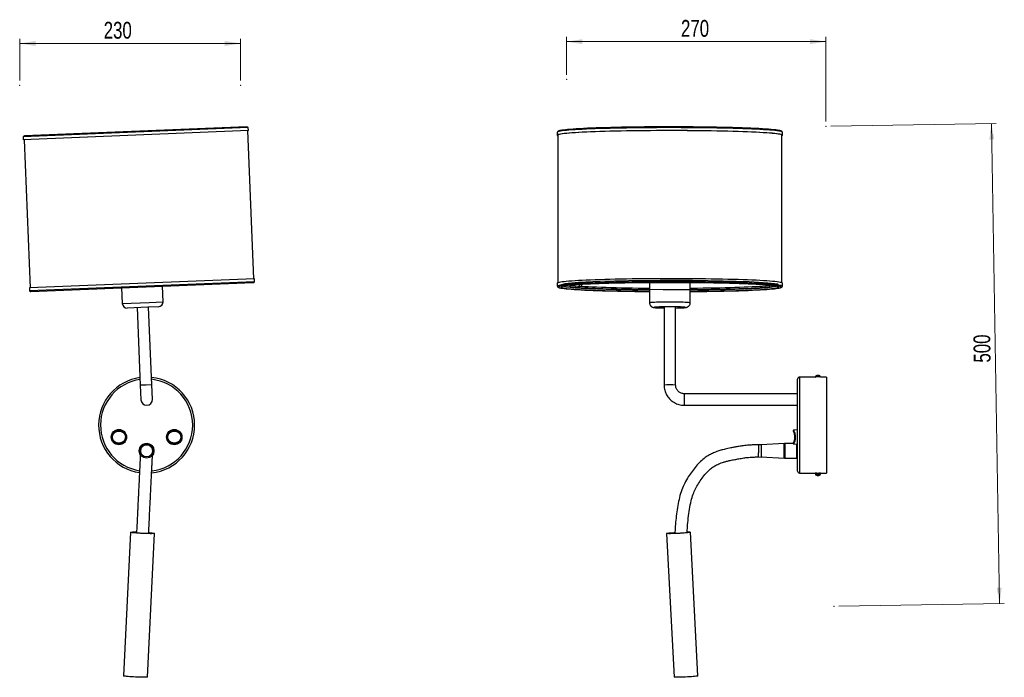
# Model space of a CAD drawing. Header units: millimetres. Extents: x 596 to 801, y 299 to 505.
# Tile 1 of 2: x 596 to 801, y 299 to 436. Entities that reach past the tile are written whole.
import ezdxf

# ---------------------------------------------------------------- set-up
doc = ezdxf.new("R2010")
doc.units = ezdxf.units.MM
doc.header["$PDSIZE"] = -1
doc.styles.add('SLDTEXTSTYLE0', font='TXT', dxfattribs={"width": 0.75})
doc.dimstyles.new('SLDDIMSTYLE0', dxfattribs={"dimtxt": 3.5, "dimasz": 3.302, "dimexe": 0, "dimexo": 0.0625, "dimgap": 0.875, "dimtad": 1, "dimdec": 0, "dimlfac": 5, "dimrnd": 1e-09, "dimzin": 12, "dimdsep": 46, "dimtxsty": 'SLDTEXTSTYLE0', "dimsah": 1, "dimcen": 0.09, "dimadec": 0, "dimazin": 3, "dimtfac": 1, "dimtdec": 0, "dimtofl": 0, "dimtmove": 0, "dimatfit": 3, "dimfxl": 0, "dimfrac": 2, "dimtolj": 1, "dimtzin": 12, "dimarcsym": 0})
doc.dimstyles.new('SLDDIMSTYLE1', dxfattribs={"dimtxt": 3.5, "dimasz": 3.302, "dimexe": 0, "dimexo": 0.0625, "dimgap": 0.875, "dimtad": 1, "dimdec": 0, "dimlfac": 5, "dimrnd": 1e-09, "dimzin": 12, "dimdsep": 46, "dimtxsty": 'SLDTEXTSTYLE0', "dimsah": 1, "dimcen": 0.09, "dimadec": 0, "dimazin": 3, "dimtfac": 1, "dimtofl": 0, "dimtmove": 0, "dimatfit": 3, "dimfxl": 0, "dimfrac": 2, "dimtolj": 1, "dimtzin": 12, "dimarcsym": 0})

# ---------------------------------------------------------------- blocks, each defined once
blk = doc.blocks.new('_D')
at = {"color": 7, "linetype": 'Continuous', "lineweight": 0}
for p, q in [((764.58, 413.56), (799.06, 414.14)), ((798.06, 414.12), (799.73, 314.13)), ((766.25, 313.58), (800.73, 314.15))]:
    blk.add_line(p, q, dxfattribs=at)
at = {"color": 7, "linetype": 'Continuous', "lineweight": 18}
for points in [[(798.06, 414.12), (797.61, 410.81), (798.62, 410.83)], [(799.73, 314.13), (800.18, 317.44), (799.16, 317.43)]]:
    blk.add_solid(points, dxfattribs=at)
at = {"color": 7, "linetype": 'Continuous', "lineweight": 18, "insert": (794.38, 364.31), "char_height": 3.5, "attachment_point": 1, "rotation": 90.954, "style": 'SLDTEXTSTYLE0'}
blk.add_mtext('500', dxfattribs=at)
blk = doc.blocks.new('_D_1')
at = {"color": 7, "linetype": 'Continuous', "lineweight": 0}
for p, q in [((709.58, 424.32), (709.58, 432.2)), ((763.58, 431.2), (709.58, 431.2)), ((763.58, 414.55), (763.58, 432.2))]:
    blk.add_line(p, q, dxfattribs=at)
at = {"color": 7, "linetype": 'Continuous', "lineweight": 18}
for points in [[(709.58, 431.2), (712.88, 430.7), (712.88, 431.71)], [(763.58, 431.2), (760.28, 431.71), (760.28, 430.7)]]:
    blk.add_solid(points, dxfattribs=at)
at = {"color": 7, "linetype": 'Continuous', "lineweight": 18, "insert": (733.4, 435.72), "char_height": 3.5, "attachment_point": 1, "style": 'SLDTEXTSTYLE0'}
blk.add_mtext('270', dxfattribs=at)
blk = doc.blocks.new('_D_2')
at = {"color": 7, "linetype": 'Continuous', "lineweight": 0}
for p, q in [((595.71, 423.11), (595.71, 431.82)), ((641.71, 430.82), (595.71, 430.82)), ((641.71, 423.11), (641.71, 431.82))]:
    blk.add_line(p, q, dxfattribs=at)
at = {"color": 7, "linetype": 'Continuous', "lineweight": 18}
for points in [[(595.71, 430.82), (599.01, 430.31), (599.01, 431.33)], [(641.71, 430.82), (638.41, 431.33), (638.41, 430.31)]]:
    blk.add_solid(points, dxfattribs=at)
at = {"color": 7, "linetype": 'Continuous', "lineweight": 18, "insert": (613.2, 435.33), "char_height": 3.5, "attachment_point": 1, "style": 'SLDTEXTSTYLE0'}
blk.add_mtext('230', dxfattribs=at)

msp = doc.modelspace()

# ---------------------------------------------------------------- linework, layer by layer
at = {"color": 7, "linetype": 'Continuous', "lineweight": 25}
for p, q in [((643.29, 413.29), (596.46, 411.38)), ((643.33, 412.67), (596.46, 410.76)), ((643.01, 413.46), (596.72, 411.57)), ((644.44, 381.81), (643.19, 412.66)), ((643.33, 412.67), (643.29, 413.29)), ((707.65, 412.34), (707.64, 411.72)), ((754.54, 411.72), (754.52, 412.34)), ((596.46, 411.38), (596.46, 410.76)), ((596.61, 410.77), (597.86, 379.92)), ((707.78, 411.76), (707.78, 380.97)), ((754.4, 380.97), (754.4, 411.76)), ((644.59, 381.82), (597.72, 379.91)), ((644.59, 381.19), (644.59, 381.82)), ((597.72, 379.91), (597.76, 379.29)), ((644.59, 381.19), (597.76, 379.29)), ((598.04, 379.12), (644.32, 381)), ((616.94, 379.89), (617.07, 376.66)), ((625.56, 377.01), (625.43, 380.23)), ((707.64, 380.86), (707.65, 380.24)), ((712.19, 380.58), (712.19, 380.28)), ((712.79, 380.23), (712.79, 380.61)), ((726.84, 380.98), (726.84, 376.84)), ((735.34, 376.84), (735.34, 380.98)), ((751.49, 380.47), (751.49, 380.38)), ((753.44, 380.2), (753.49, 380.19)), ((753.49, 380.19), (753.49, 380.18)), ((754.52, 380.24), (754.54, 380.86)), ((622.4, 375.88), (618.11, 375.71)), ((620.16, 375.79), (620.82, 359.61)), ((624.6, 375.97), (622.4, 375.88)), ((623.21, 359.7), (622.56, 375.89)), ((729.89, 375.84), (729.89, 359.66)), ((732.29, 359.66), (732.29, 375.84)), ((757.69, 341.71), (757.69, 360.91)), ((761.32, 361.31), (758.09, 361.31)), ((761.42, 361.47), (761.42, 361.31)), ((761.82, 361.62), (761.82, 361.65)), ((761.83, 361.62), (761.83, 361.66)), ((761.89, 361.63), (761.89, 361.62)), ((762.01, 361.65), (762.01, 361.66)), ((762.42, 361.31), (762.42, 361.47)), ((763.69, 361.31), (762.46, 361.31)), ((763.69, 361.31), (763.69, 341.31)), ((620.82, 359.61), (620.94, 356.61)), ((623.34, 356.71), (623.21, 359.7)), ((757.69, 357.86), (734.09, 357.86)), ((734.09, 355.46), (757.69, 355.46)), ((757.69, 350.32), (756.86, 350.23)), ((757.11, 348.96), (757.11, 348.71)), ((754.87, 347.49), (750.1, 347.24)), ((754.87, 347.49), (754.87, 345.88)), ((755.03, 347.49), (754.89, 347.35)), ((754.89, 344.57), (754.89, 347.35)), ((756.77, 347.49), (755.03, 347.49)), ((755.03, 347.49), (755.03, 344.43)), ((756.86, 347.41), (757.69, 347.32)), ((757.55, 344.43), (757.55, 347.34)), ((749.52, 344.69), (750.13, 344.67)), ((750.13, 344.68), (754.87, 344.43)), ((754.87, 345.88), (754.87, 344.43)), ((754.89, 344.57), (755.03, 344.43)), ((755.03, 344.43), (757.55, 344.43)), ((757.55, 344.43), (757.69, 344.57)), ((758.09, 341.31), (761.32, 341.31)), ((761.42, 341.24), (761.42, 341.02)), ((761.67, 341.31), (761.67, 341.26)), ((761.69, 341.31), (762.09, 341.31)), ((761.78, 340.83), (761.79, 340.85)), ((762.04, 340.86), (762.04, 340.83)), ((762.17, 341.26), (762.17, 341.31)), ((762.42, 341.02), (762.42, 341.24)), ((762.46, 341.31), (763.69, 341.31)), ((618.81, 329), (617.35, 299.07)), ((619.72, 329.04), (620.03, 329.04)), ((622.35, 298.83), (623.8, 328.76)), ((730.4, 328.75), (731.95, 298.82)), ((736.94, 299.08), (735.39, 329.01))]:
    msp.add_line(p, q, dxfattribs=at)
at = {"color": 8, "linetype": 'Continuous', "lineweight": 25}
for p, q in [((753.6, 380.16), (753.53, 380.19)), ((754.14, 380.15), (754.07, 380.17)), ((617.07, 376.66), (622.67, 376.89)), ((622.67, 376.89), (625.56, 377.01)), ((758.09, 361.31), (758.09, 341.31)), ((622.01, 359.66), (620.82, 359.61)), ((623.21, 359.7), (622.01, 359.66)), ((734.09, 357.86), (734.09, 355.46))]:
    msp.add_line(p, q, dxfattribs=at)
at = {"color": 7, "linetype": 'Continuous', "lineweight": 25, "flags": 128}
for points in [[(754.44, 411.8), (754.29, 411.85), (754.06, 411.91), (753.77, 411.96), (753.41, 412.01), (752.97, 412.06), (752.48, 412.11), (751.91, 412.15), (751.29, 412.2), (750.6, 412.24), (749.85, 412.29), (749.05, 412.33), (748.19, 412.37), (747.28, 412.4), (746.32, 412.44), (745.32, 412.47), (744.27, 412.5), (743.18, 412.53), (742.06, 412.56), (740.9, 412.58), (739.71, 412.6), (738.49, 412.62), (737.26, 412.63), (736, 412.65), (734.73, 412.66), (733.45, 412.66), (732.16, 412.67), (730.87, 412.67), (729.58, 412.67), (728.29, 412.66), (727.01, 412.65), (725.74, 412.64), (724.49, 412.63), (723.27, 412.61), (722.06, 412.59), (720.88, 412.57), (719.73, 412.55), (718.62, 412.52), (717.54, 412.49), (716.51, 412.46), (715.52, 412.43), (714.58, 412.39), (713.69, 412.35), (712.85, 412.31), (712.06, 412.27), (711.34, 412.23), (710.67, 412.18), (710.06, 412.14), (709.52, 412.09), (709.05, 412.04), (708.64, 411.99), (708.3, 411.94), (708.03, 411.89), (707.83, 411.84), (707.7, 411.78), (707.64, 411.73), (707.65, 411.68), (707.74, 411.63), (707.78, 411.61)], [(754.42, 412.42), (754.27, 412.48), (754.05, 412.53), (753.75, 412.58), (753.39, 412.63), (752.96, 412.68), (752.46, 412.73), (751.9, 412.77), (751.27, 412.82), (750.59, 412.86), (749.84, 412.91), (749.04, 412.95), (748.18, 412.99), (747.27, 413.02), (746.31, 413.06), (745.31, 413.09), (744.26, 413.12), (743.17, 413.15), (742.05, 413.18), (740.89, 413.2), (739.7, 413.22), (738.49, 413.24), (737.25, 413.25), (736, 413.27), (734.73, 413.28), (733.45, 413.28), (732.16, 413.29), (730.87, 413.29), (729.58, 413.29), (728.29, 413.28), (727.01, 413.27), (725.75, 413.26), (724.5, 413.25), (723.27, 413.23), (722.07, 413.21), (720.89, 413.19), (719.74, 413.17), (718.63, 413.14), (717.55, 413.11), (716.52, 413.08), (715.53, 413.05), (714.59, 413.01), (713.7, 412.97), (712.86, 412.93), (712.08, 412.89), (711.35, 412.85), (710.68, 412.8), (710.08, 412.76), (709.54, 412.71), (709.07, 412.66), (708.66, 412.61), (708.32, 412.56), (708.05, 412.51), (707.85, 412.46), (707.72, 412.4), (707.66, 412.35), (707.65, 412.34)], [(754.33, 411.8), (754.18, 411.85), (753.95, 411.91), (753.66, 411.96), (753.3, 412.01), (752.87, 412.06), (752.37, 412.1), (751.81, 412.15), (751.19, 412.2), (750.51, 412.24), (749.76, 412.28), (748.96, 412.32), (748.11, 412.36), (747.2, 412.4), (746.25, 412.44), (745.25, 412.47), (744.21, 412.5), (743.12, 412.53), (742, 412.55), (740.85, 412.58), (739.67, 412.6), (738.46, 412.61), (737.23, 412.63), (735.98, 412.64), (734.71, 412.65), (733.44, 412.66), (732.15, 412.66), (730.87, 412.66), (729.58, 412.66), (728.3, 412.66), (727.03, 412.65), (725.77, 412.64), (724.53, 412.62), (723.3, 412.61), (722.1, 412.59), (720.93, 412.57), (719.79, 412.54), (718.68, 412.52), (717.61, 412.49), (716.58, 412.46), (715.6, 412.42), (714.66, 412.39), (713.77, 412.35), (712.93, 412.31), (712.15, 412.27), (711.43, 412.23), (710.77, 412.18), (710.17, 412.13), (709.63, 412.09), (709.16, 412.04), (708.75, 411.99), (708.41, 411.94), (708.14, 411.89), (707.94, 411.84), (707.81, 411.78), (707.75, 411.73), (707.77, 411.68), (707.78, 411.67)], [(753.8, 412.7), (753.77, 412.7), (753.48, 412.76), (753.12, 412.81), (752.69, 412.85), (752.2, 412.9), (751.65, 412.95), (751.03, 412.99), (750.35, 413.04), (749.61, 413.08), (748.82, 413.12), (747.97, 413.16), (747.08, 413.2), (746.13, 413.23), (745.14, 413.26), (744.1, 413.29), (743.03, 413.32), (741.92, 413.35), (740.77, 413.37), (739.6, 413.39), (738.4, 413.41), (737.18, 413.42), (735.94, 413.44), (734.68, 413.45), (733.42, 413.45), (732.15, 413.46), (730.87, 413.46), (729.6, 413.45), (728.33, 413.45), (727.06, 413.44), (725.81, 413.43), (724.58, 413.42), (723.37, 413.4), (722.17, 413.38), (721.01, 413.36), (719.88, 413.34), (718.78, 413.31), (717.72, 413.28), (716.7, 413.25), (715.72, 413.22), (714.79, 413.18), (713.91, 413.15), (713.08, 413.11), (712.31, 413.07), (711.59, 413.02), (710.93, 412.98), (710.33, 412.93), (709.8, 412.89), (709.33, 412.84), (708.93, 412.79), (708.59, 412.74), (708.35, 412.69)], [(754.52, 412.34), (754.51, 412.37), (754.42, 412.42)], [(754.4, 411.67), (754.42, 411.7), (754.41, 411.75), (754.33, 411.8)], [(754.4, 411.61), (754.48, 411.64), (754.54, 411.7), (754.53, 411.75), (754.44, 411.8)], [(754.44, 380.95), (754.29, 381), (754.06, 381.05), (753.77, 381.11), (753.41, 381.16), (752.97, 381.2), (752.48, 381.25), (751.91, 381.3), (751.29, 381.35), (750.6, 381.39), (749.85, 381.43), (749.05, 381.48), (748.19, 381.51), (747.28, 381.55), (746.32, 381.59), (745.32, 381.62), (744.27, 381.65), (743.18, 381.68), (742.06, 381.7), (740.9, 381.73), (739.71, 381.75), (738.49, 381.77), (737.26, 381.78), (736, 381.79), (734.73, 381.8), (733.45, 381.81), (732.16, 381.81), (730.87, 381.82), (729.58, 381.81), (728.29, 381.81), (727.01, 381.8), (725.74, 381.79), (724.49, 381.78), (723.27, 381.76), (722.06, 381.74), (720.88, 381.72), (719.73, 381.7), (718.62, 381.67), (717.54, 381.64), (716.51, 381.61), (715.52, 381.58), (714.58, 381.54), (713.69, 381.5), (712.85, 381.46), (712.06, 381.42), (711.34, 381.38), (710.67, 381.33), (710.06, 381.28), (709.52, 381.24), (709.05, 381.19), (708.64, 381.14), (708.3, 381.09), (708.03, 381.04), (707.83, 380.98), (707.7, 380.93), (707.64, 380.88), (707.64, 380.86)], [(754.42, 380.33), (754.27, 380.38), (754.05, 380.43), (753.75, 380.48), (753.39, 380.53), (752.96, 380.58), (752.46, 380.63), (751.9, 380.68), (751.27, 380.73), (750.59, 380.77), (749.84, 380.81), (749.04, 380.85), (748.18, 380.89), (747.27, 380.93), (746.31, 380.97), (745.31, 381), (744.26, 381.03), (743.17, 381.06), (742.05, 381.08), (740.89, 381.11), (739.7, 381.13), (738.49, 381.15), (737.25, 381.16), (736, 381.17), (734.73, 381.18), (733.45, 381.19), (732.16, 381.19), (730.87, 381.19), (729.58, 381.19), (728.29, 381.19), (727.01, 381.18), (725.75, 381.17), (724.5, 381.16), (723.27, 381.14), (722.07, 381.12), (720.89, 381.1), (719.74, 381.07), (718.63, 381.05), (717.55, 381.02), (716.52, 380.99), (715.53, 380.95), (714.59, 380.92), (713.7, 380.88), (712.86, 380.84), (712.08, 380.8), (711.35, 380.75), (710.68, 380.71), (710.08, 380.66), (709.54, 380.62), (709.07, 380.57), (708.66, 380.52), (708.32, 380.47), (708.05, 380.42), (707.85, 380.36), (707.72, 380.31), (707.66, 380.26), (707.66, 380.22)], [(754.07, 380.17), (753.99, 380.2), (753.77, 380.25), (753.48, 380.3), (753.12, 380.35), (752.69, 380.4), (752.2, 380.45), (751.65, 380.49), (751.03, 380.54), (750.35, 380.58), (749.61, 380.63), (748.82, 380.67), (747.97, 380.7), (747.08, 380.74), (746.13, 380.78), (745.14, 380.81), (744.1, 380.84), (743.03, 380.87), (741.92, 380.89), (740.77, 380.92), (739.6, 380.94), (738.4, 380.95), (737.18, 380.97), (735.94, 380.98), (734.68, 380.99), (733.42, 381), (732.15, 381), (730.87, 381), (729.6, 381), (728.33, 381), (727.06, 380.99), (725.81, 380.98), (724.58, 380.96), (723.37, 380.95), (722.17, 380.93), (721.01, 380.91), (719.88, 380.88), (718.78, 380.86), (717.72, 380.83), (716.7, 380.8), (715.72, 380.76), (714.79, 380.73), (713.91, 380.69), (713.08, 380.65), (712.31, 380.61), (711.59, 380.57), (710.93, 380.52), (710.33, 380.48), (709.8, 380.43), (709.33, 380.38), (708.93, 380.33), (708.59, 380.28), (708.33, 380.23), (708.13, 380.18), (708.08, 380.17)], [(708.57, 379.84), (708.7, 379.82), (709.06, 379.77), (709.49, 379.72), (709.98, 379.68), (710.53, 379.63), (711.15, 379.58), (711.83, 379.54), (712.56, 379.5), (713.36, 379.46), (714.2, 379.42), (715.1, 379.38), (716.05, 379.35), (717.04, 379.31), (718.08, 379.28), (719.15, 379.26), (720.26, 379.23), (721.41, 379.21), (722.58, 379.19), (723.78, 379.17), (725, 379.15), (726.24, 379.14), (726.84, 379.14)], [(753.53, 380.19), (753.45, 380.21), (753.22, 380.26), (752.93, 380.31), (752.57, 380.36), (752.14, 380.41), (751.65, 380.46), (751.09, 380.5), (750.47, 380.55), (749.78, 380.59), (749.04, 380.63), (748.24, 380.67), (747.39, 380.71), (746.49, 380.75), (745.53, 380.78), (744.54, 380.81), (743.5, 380.84), (742.42, 380.87), (741.3, 380.89), (740.16, 380.92), (738.98, 380.94), (737.78, 380.95), (736.56, 380.97), (735.32, 380.98), (734.07, 380.99), (732.81, 380.99), (731.54, 380.99), (730.28, 380.99), (729.01, 380.99), (727.75, 380.98), (726.5, 380.97), (725.27, 380.96), (724.05, 380.95), (722.86, 380.93), (721.69, 380.91), (720.55, 380.89), (719.45, 380.86), (718.38, 380.84), (717.35, 380.81), (716.37, 380.77), (715.43, 380.74), (714.54, 380.7), (713.7, 380.66), (712.92, 380.62), (712.19, 380.58), (711.53, 380.54), (710.92, 380.49), (710.38, 380.44), (709.91, 380.4), (709.5, 380.35), (709.16, 380.3), (708.88, 380.25), (708.68, 380.2), (708.61, 380.17)], [(709.29, 379.83), (709.61, 379.79), (710.04, 379.74), (710.53, 379.69), (711.09, 379.65), (711.71, 379.6), (712.39, 379.56), (713.14, 379.52), (713.94, 379.48), (714.79, 379.44), (715.69, 379.4), (716.64, 379.37), (717.64, 379.34), (718.68, 379.31), (719.76, 379.28), (720.87, 379.26), (722.02, 379.23), (723.2, 379.21), (724.4, 379.2), (725.62, 379.18), (726.84, 379.17)], [(710.22, 380.43), (710.31, 380.42), (710.8, 380.37), (711.35, 380.33), (711.96, 380.28), (712.64, 380.24), (713.37, 380.2), (714.16, 380.16), (715, 380.12), (715.89, 380.09), (716.83, 380.05), (717.81, 380.02), (718.84, 379.99), (719.91, 379.96), (721.01, 379.94), (722.14, 379.92), (723.3, 379.9), (724.48, 379.88), (725.69, 379.87), (726.84, 379.86)], [(712.53, 380.25), (712.54, 380.25), (712.65, 380.24), (712.73, 380.24), (712.78, 380.24), (712.78, 380.23), (712.78, 380.23)], [(735.34, 379.86), (735.62, 379.86), (736.83, 379.87), (738.03, 379.89), (739.21, 379.9), (740.36, 379.92), (741.49, 379.95), (742.58, 379.97), (743.63, 380), (744.65, 380.03), (745.62, 380.06), (746.55, 380.1), (747.42, 380.13), (748.25, 380.17), (749.02, 380.21), (749.74, 380.25), (750.4, 380.29), (750.99, 380.34), (751.53, 380.39), (751.96, 380.43)], [(735.34, 379.17), (735.68, 379.18), (736.91, 379.19), (738.12, 379.2), (739.32, 379.22), (740.49, 379.24), (741.62, 379.26), (742.73, 379.29), (743.8, 379.32), (744.83, 379.35), (745.81, 379.38), (746.75, 379.41), (747.64, 379.45), (748.48, 379.49), (749.26, 379.53), (749.98, 379.57), (750.65, 379.62), (751.25, 379.66), (751.8, 379.71), (752.27, 379.75), (752.68, 379.8), (753.02, 379.85), (753.29, 379.9), (753.33, 379.91)], [(735.34, 379.14), (736.36, 379.15), (737.6, 379.16), (738.81, 379.17), (740, 379.19), (741.17, 379.21), (742.3, 379.24), (743.4, 379.26), (744.46, 379.29), (745.48, 379.32), (746.46, 379.36), (747.39, 379.39), (748.27, 379.43), (749.1, 379.47), (749.87, 379.51), (750.59, 379.55), (751.25, 379.6), (751.84, 379.64), (752.38, 379.69), (752.85, 379.74), (753.25, 379.79), (753.58, 379.84), (753.59, 379.84)], [(751.49, 380.38), (751.52, 380.39), (751.57, 380.39)], [(754.52, 380.22), (754.52, 380.22), (754.51, 380.28), (754.42, 380.33)], [(754.54, 380.86), (754.53, 380.9), (754.44, 380.95)], [(762.19, 341.24), (762.01, 341.24), (761.82, 341.24), (761.64, 341.24), (761.5, 341.24), (761.43, 341.24), (761.43, 341.24), (761.5, 341.24), (761.64, 341.25), (761.76, 341.25)], [(762.13, 341.25), (762.2, 341.25), (762.33, 341.24), (762.41, 341.24), (762.41, 341.24), (762.33, 341.24), (762.19, 341.24)], [(622.58, 328.93), (622.71, 328.92), (623.04, 328.89), (623.32, 328.86), (623.54, 328.83), (623.7, 328.8), (623.78, 328.77), (623.8, 328.75), (623.74, 328.73), (623.62, 328.72), (623.43, 328.71), (623.17, 328.7), (622.86, 328.7), (622.51, 328.71), (622.13, 328.72), (621.72, 328.73), (621.29, 328.75), (620.87, 328.77), (620.46, 328.8), (620.08, 328.82), (619.73, 328.85), (619.42, 328.88), (619.17, 328.91), (618.98, 328.94), (618.86, 328.97), (618.81, 328.99), (618.83, 329.01), (618.92, 329.03), (619.08, 329.04), (619.3, 329.05), (619.59, 329.05), (619.59, 329.05)], [(622.58, 328.91), (622.74, 328.9), (623.04, 328.87), (623.28, 328.84), (623.46, 328.81), (623.57, 328.79), (623.6, 328.77), (623.56, 328.75), (623.45, 328.73), (623.27, 328.72), (623.03, 328.72), (622.73, 328.71), (622.39, 328.72), (622.01, 328.73), (621.61, 328.74), (621.19, 328.76), (620.79, 328.79), (620.39, 328.81), (620.03, 328.84), (619.71, 328.87), (619.44, 328.9), (619.23, 328.93), (619.09, 328.95), (619.02, 328.98), (619.02, 329), (619.09, 329.02), (619.24, 329.03), (619.45, 329.04), (619.72, 329.04), (619.72, 329.04)], [(619.59, 329.05), (619.92, 329.05), (620.03, 329.05)], [(734.7, 329.05), (734.96, 329.05), (735.17, 329.05), (735.31, 329.03), (735.38, 329.02), (735.38, 329), (735.31, 328.97), (735.17, 328.94), (734.96, 328.92), (734.69, 328.89), (734.37, 328.86), (734.01, 328.83), (733.62, 328.8), (733.2, 328.77), (732.78, 328.75), (732.36, 328.73), (731.96, 328.72), (731.58, 328.71), (731.24, 328.7), (730.95, 328.7), (730.71, 328.71), (730.54, 328.72), (730.43, 328.73), (730.4, 328.75), (730.43, 328.77), (730.54, 328.8), (730.72, 328.82), (730.95, 328.85), (731.25, 328.88), (731.59, 328.91), (731.97, 328.94), (732.15, 328.95)], [(734.72, 329.04), (734.81, 329.04), (735.01, 329.03), (735.13, 329.02), (735.19, 329), (735.17, 328.98), (735.08, 328.96), (734.91, 328.93), (734.69, 328.9), (734.4, 328.87), (734.07, 328.84), (733.7, 328.81), (733.3, 328.79), (732.89, 328.77), (732.48, 328.75), (732.08, 328.73), (731.71, 328.72), (731.38, 328.72), (731.1, 328.71), (730.87, 328.72), (730.71, 328.73), (730.62, 328.74), (730.6, 328.76), (730.65, 328.79), (730.78, 328.81), (730.98, 328.84), (731.23, 328.87), (731.54, 328.9), (731.9, 328.93), (732.14, 328.94)], [(622.35, 298.83), (622.34, 298.83), (622.29, 298.81), (622.16, 298.79), (621.97, 298.78), (621.72, 298.78), (621.41, 298.78), (621.06, 298.78), (620.67, 298.79), (620.26, 298.81), (619.84, 298.82), (619.42, 298.85), (619.01, 298.87), (618.62, 298.9), (618.27, 298.93), (617.97, 298.96), (617.72, 298.99), (617.53, 299.02), (617.41, 299.05), (617.35, 299.07), (617.35, 299.07)], [(736.94, 299.08), (736.93, 299.07), (736.86, 299.05), (736.72, 299.02), (736.51, 298.99), (736.24, 298.96), (735.93, 298.93), (735.57, 298.9), (735.17, 298.87), (734.76, 298.85), (734.33, 298.83), (733.91, 298.81), (733.51, 298.79), (733.13, 298.78), (732.79, 298.78), (732.5, 298.78), (732.26, 298.78), (732.09, 298.79), (731.98, 298.81), (731.95, 298.82)]]:
    msp.add_lwpolyline(points, dxfattribs=at)
at = {"color": 7, "linetype": 'Continuous', "flags": 128}
msp.add_lwpolyline([(722.45, 381.36), (716.61, 381.22), (712.06, 381.01), (709.2, 380.76), (708.29, 380.49), (709.4, 380.22), (712.44, 379.97), (717.14, 379.77), (723.07, 379.63), (729.72, 379.58), (736.49, 379.6), (742.78, 379.71), (748.03, 379.88), (751.78, 380.11), (753.68, 380.38), (753.58, 380.65), (751.48, 380.92), (747.57, 381.14), (742.2, 381.31), (735.83, 381.41), (729.05, 381.42), (722.45, 381.36)], dxfattribs=at)
at = {"color": 8, "linetype": 'Continuous', "lineweight": 25, "flags": 128}
for points in [[(708.08, 380.17), (708, 380.13), (707.94, 380.08), (707.95, 380.03), (708.04, 379.97), (708.19, 379.92), (708.41, 379.87), (708.57, 379.84)], [(708.61, 380.17), (708.55, 380.15), (708.49, 380.09), (708.5, 380.04), (708.58, 379.99), (708.73, 379.94), (708.95, 379.89), (709.25, 379.84), (709.29, 379.83)], [(708.95, 380.26), (709.02, 380.24), (709.24, 380.19), (709.53, 380.14), (709.88, 380.09), (710.31, 380.05), (710.8, 380), (711.35, 379.95), (711.96, 379.91), (712.64, 379.87), (713.37, 379.82), (714.16, 379.78), (715, 379.75), (715.89, 379.71), (716.83, 379.68), (717.81, 379.65), (718.84, 379.62), (719.91, 379.59), (721.01, 379.57), (722.14, 379.54), (723.3, 379.53), (724.48, 379.51), (725.69, 379.5), (726.84, 379.49)], [(735.34, 379.49), (735.62, 379.49), (736.83, 379.5), (738.03, 379.51), (739.21, 379.53), (740.36, 379.55), (741.49, 379.57), (742.58, 379.6), (743.63, 379.63), (744.65, 379.66), (745.62, 379.69), (746.55, 379.72), (747.42, 379.76), (748.25, 379.8), (749.02, 379.84), (749.74, 379.88), (750.4, 379.92), (750.99, 379.97), (751.53, 380.01), (752, 380.06), (752.4, 380.11), (752.74, 380.16), (753.01, 380.21), (753.21, 380.26), (753.23, 380.26)], [(753.33, 379.91), (753.5, 379.95), (753.63, 380.01), (753.69, 380.06), (753.68, 380.11), (753.6, 380.16)], [(753.59, 379.84), (753.85, 379.89), (754.05, 379.94), (754.18, 379.99), (754.24, 380.04), (754.22, 380.1), (754.14, 380.15)], [(727.06, 376.89), (727.27, 376.91), (727.55, 376.93), (727.89, 376.95), (728.28, 376.97), (728.72, 376.98), (729.2, 376.99), (729.72, 377), (730.25, 377.01), (730.8, 377.01), (731.36, 377.01), (731.91, 377.01), (732.45, 377), (732.96, 376.99), (733.44, 376.98), (733.89, 376.97), (734.28, 376.95), (734.62, 376.93), (734.9, 376.91), (735.11, 376.89), (735.26, 376.87), (735.33, 376.85), (735.34, 376.84)], [(728.01, 375.88), (727.89, 375.86), (727.84, 375.84), (727.86, 375.82), (727.96, 375.8), (728.12, 375.78), (728.36, 375.77), (728.65, 375.75), (728.84, 375.74)], [(728.22, 375.9), (728.2, 375.9), (728.01, 375.88)], [(733.89, 375.77), (733.98, 375.78), (734.17, 375.8), (734.29, 375.81), (734.34, 375.83), (734.31, 375.85), (734.22, 375.87), (734.05, 375.89), (734.04, 375.89)]]:
    msp.add_lwpolyline(points, dxfattribs=at)
at = {"color": 7, "linetype": 'Continuous', "lineweight": 25}
for centre, radius in [((616.37, 348.82), 1.6), ((616.37, 348.82), 1.5), ((627.9, 348.82), 1.6), ((627.9, 348.82), 1.5)]:
    msp.add_circle(centre, radius, dxfattribs=at)
at = {"color": 7, "linetype": 'Continuous'}
for radius in [1.53, 1.27]:
    msp.add_circle((622.14, 345.96), radius, dxfattribs=at)
at = {"color": 7, "linetype": 'Continuous', "lineweight": 25}
for centre, radius, start, end in [((643.02, 413.16), 0.3, 25.7492, 92.3287), ((596.74, 411.28), 0.3, 92.3287, 158.9082), ((598.03, 379.42), 0.3, 205.7492, 272.3287), ((644.31, 381.3), 0.3, 272.3287, 338.9082), ((618.07, 376.7), 1, 182.3287, 272.3287), ((624.56, 376.97), 1, 272.3287, 2.3287), ((731.07, 322.71), 53.27, 86.8075, 93.0613), ((730.61, 423.3), 47.59, 267.8734, 269.1359), ((731.97, 407.86), 32.15, 270.5679, 273.4309), ((622.14, 351.31), 10, 97.9678, 261.4309), ((622.14, 351.31), 10, 275.9985, 84.1803), ((758.09, 360.91), 0.4, 90, 180), ((761.92, 360.87), 0.8, 107.8152, 126.9424), ((761.71, 368.6), 7.1, 267.7534, 270.8168), ((761.9, 360.9), 0.763, 97.896, 107.7933), ((761.68, 361.6), 0.0312, 96.0515, 118.6124), ((761.84, 363.7), 2.05, 268.7468, 269.4884), ((761.89, 361.57), 0.11, 127.2526, 148.8971), ((761.86, 360.78), 0.848, 84.9826, 94.7719), ((761.9, 353.91), 7.74, 90.2152, 90.5196), ((761.81, 361.58), 0.0962, 32.5398, 56.2499), ((761.97, 360.78), 0.853, 91.5023, 94.7845), ((762.03, 361.57), 0.11, 127.2526, 148.8971), ((761.94, 369.39), 7.74, 270.2152, 270.5196), ((761.99, 359.61), 2.05, 88.7468, 89.4884), ((761.9, 360.9), 0.765, 71.9828, 81.8616), ((761.93, 360.9), 0.765, 71.9828, 81.8616), ((762.15, 361.59), 0.0416, 70.596, 114.6821), ((761.92, 360.87), 0.8, 53.0576, 71.974), ((622.14, 356.66), 1.2, 182.3287, 2.3287), ((622.14, 345.96), 1.53, 357.2143, 209.5727), ((622.14, 345.96), 1.53, 324.7866, 357.2143), ((758.09, 341.71), 0.4, 180, 270), ((761.92, 341.62), 0.8, 233.0576, 259.4908), ((761.91, 350.65), 9.4, 268.5111, 270.8769), ((761.72, 341.12), 0.268, 260.3595, 277.9195), ((761.87, 341.39), 0.569, 249.5488, 260.9591), ((761.96, 341.39), 0.569, 249.5488, 260.9591), ((761.79, 340.75), 0.086, 89.5356, 96.0536), ((761.92, 353.14), 12.31, 269.7725, 269.9957), ((761.85, 341.1), 0.28, 283.4595, 299.4199), ((761.92, 328.76), 12.08, 89.771, 89.9671), ((761.87, 341.4), 0.57, 279.7566, 287.1356), ((762.04, 341.47), 0.611, 264.5775, 276.176), ((761.97, 341.1), 0.28, 283.4595, 299.4199), ((762.04, 340.92), 0.086, 269.5356, 276.0536), ((762.08, 342.83), 1.57, 269.0177, 273.1011), ((761.92, 341.62), 0.8, 279.438, 306.9424)]:
    msp.add_arc(centre, radius, start, end, dxfattribs=at)
at = {"color": 8, "linetype": 'Continuous', "lineweight": 25}
for centre, radius, start, end in [((727.02, 376.57), 0.322, 82.9361, 124.8498), ((622.14, 351.31), 9.6, 276.3622, 83.8383), ((761.71, 369.06), 7.6, 267.807, 270.7824), ((762.01, 373.71), 12.21, 269.104, 271.8348), ((762.01, 374.59), 13.13, 269.1392, 271.7804), ((622.14, 351.31), 9.6, 98.2036, 261.1827), ((731.09, 348.49), 11.23, 83.8683, 96.135), ((761.9, 359.81), 18.79, 268.5111, 270.8769), ((761.9, 359.46), 18.49, 268.5448, 270.8571), ((762.23, 344.18), 3.21, 269.1116, 272.9618), ((762.25, 344.16), 3.15, 269.0177, 273.1011)]:
    msp.add_arc(centre, radius, start, end, dxfattribs=at)
at = {"color": 7, "linetype": 'Continuous', "lineweight": 25}
for points, knots in [([(708.27, 412.68), (708.19, 412.67), (708.03, 412.63), (707.88, 412.57), (707.77, 412.5), (707.69, 412.43), (707.67, 412.37), (707.67, 412.36)], [0, 0, 0, 0, 0.314475, 0.656943, 0.855139, 0.970849, 1, 1, 1, 1]), ([(754.27, 412.58), (754.24, 412.59), (754.15, 412.63), (754.02, 412.66), (753.89, 412.69), (753.86, 412.69)], [0, 0, 0, 0, 0.264657, 0.794998, 1, 1, 1, 1]), ([(754.51, 412.36), (754.51, 412.37), (754.5, 412.41), (754.44, 412.47), (754.36, 412.54), (754.3, 412.56), (754.27, 412.58)], [0, 0, 0, 0, 0.030238, 0.283324, 0.571515, 1, 1, 1, 1]), ([(707.66, 380.22), (707.68, 380.2), (707.7, 380.13), (707.77, 380.08), (707.86, 380.02), (707.98, 379.97), (708.16, 379.91), (708.35, 379.87), (708.49, 379.85), (708.52, 379.85)], [0, 0, 0, 0, 0.052698, 0.14252, 0.253654, 0.414155, 0.685548, 0.926609, 1, 1, 1, 1]), ([(708.68, 380.18), (708.68, 380.18), (708.68, 380.18), (708.69, 380.18), (708.71, 380.19)], [0, 0, 0, 0, 0.118467, 1, 1, 1, 1]), ([(710.37, 380.42), (710.35, 380.42), (710.3, 380.42), (710.26, 380.43), (710.24, 380.43)], [0, 0, 0, 0, 0.537436, 1, 1, 1, 1]), ([(753.65, 379.84), (753.72, 379.86), (753.9, 379.89), (754.11, 379.94), (754.27, 379.99), (754.38, 380.06), (754.46, 380.12), (754.5, 380.19), (754.51, 380.21)], [0, 0, 0, 0, 0.188292, 0.438733, 0.701745, 0.85551, 0.949481, 1, 1, 1, 1]), ([(726.85, 376.84), (726.84, 376.81), (726.84, 376.7), (726.88, 376.52), (726.97, 376.32), (727.09, 376.16), (727.22, 376.04), (727.36, 375.95), (727.48, 375.89), (727.59, 375.86), (727.69, 375.83), (727.8, 375.81), (727.94, 375.79), (728.15, 375.78), (728.42, 375.76), (728.64, 375.75), (728.78, 375.74), (728.8, 375.74)], [0, 0, 0, 0, 0.022231, 0.088346, 0.147787, 0.202163, 0.252203, 0.298142, 0.340553, 0.382912, 0.430931, 0.493835, 0.594109, 0.725204, 0.849804, 0.981218, 1, 1, 1, 1]), ([(733.99, 375.77), (734.06, 375.78), (734.22, 375.79), (734.38, 375.81), (734.52, 375.84), (734.63, 375.87), (734.76, 375.92), (734.91, 376), (735.06, 376.13), (735.19, 376.29), (735.29, 376.5), (735.34, 376.69), (735.33, 376.8), (735.33, 376.84)], [0, 0, 0, 0, 0.152768, 0.346949, 0.435409, 0.50444, 0.567288, 0.633383, 0.707701, 0.788086, 0.873156, 0.960845, 1, 1, 1, 1]), ([(761.32, 361.31), (761.32, 361.31), (761.34, 361.31), (761.37, 361.31), (761.41, 361.31), (761.42, 361.31)], [0, 0, 0, 0, 0.247614, 0.946799, 1, 1, 1, 1]), ([(761.44, 361.51), (761.43, 361.5), (761.43, 361.5), (761.42, 361.48), (761.41, 361.47), (761.42, 361.47), (761.42, 361.46)], [0, 0, 0, 0, 0.280991, 0.601683, 0.95036, 1, 1, 1, 1]), ([(761.87, 361.66), (761.87, 361.64), (761.87, 361.63), (761.87, 361.62), (761.87, 361.62)], [0, 0, 0, 0, 0.995014, 1, 1, 1, 1]), ([(762.42, 361.47), (762.41, 361.47), (762.41, 361.48), (762.41, 361.49), (762.4, 361.5), (762.39, 361.51), (762.39, 361.51), (762.39, 361.51)], [0, 0, 0, 0, 0.287567, 0.561888, 0.790646, 0.985268, 1, 1, 1, 1]), ([(762.42, 361.31), (762.42, 361.31), (762.45, 361.31), (762.45, 361.31), (762.46, 361.31)], [0, 0, 0, 0, 0.172292, 1, 1, 1, 1]), ([(729.89, 359.66), (729.89, 359.55), (729.9, 359.27), (729.96, 358.82), (730.09, 358.33), (730.29, 357.85), (730.54, 357.4), (730.84, 356.98), (731.19, 356.6), (731.59, 356.27), (732.02, 355.99), (732.49, 355.76), (732.98, 355.6), (733.47, 355.49), (733.85, 355.46), (734.05, 355.46), (734.09, 355.46)], [0, 0, 0, 0, 0.048505, 0.126592, 0.204709, 0.282826, 0.360944, 0.439063, 0.517184, 0.595308, 0.673434, 0.751563, 0.829694, 0.907828, 0.981875, 1, 1, 1, 1]), ([(734.09, 357.86), (734.04, 357.86), (733.89, 357.86), (733.62, 357.91), (733.3, 358.03), (733.01, 358.2), (732.76, 358.43), (732.55, 358.7), (732.4, 359), (732.31, 359.32), (732.29, 359.55), (732.29, 359.66)], [0, 0, 0, 0, 0.048541, 0.167718, 0.287043, 0.40638, 0.525739, 0.645126, 0.764544, 0.883992, 1, 1, 1, 1]), ([(617.37, 349.84), (617.38, 349.83), (617.42, 349.8), (617.48, 349.74), (617.55, 349.64), (617.62, 349.53), (617.68, 349.42), (617.73, 349.31), (617.77, 349.2), (617.8, 349.07), (617.82, 348.92), (617.82, 348.77), (617.81, 348.62), (617.78, 348.48), (617.73, 348.31), (617.64, 348.13), (617.54, 347.98), (617.44, 347.87), (617.36, 347.79), (617.28, 347.71), (617.18, 347.65), (617.07, 347.58), (616.96, 347.53), (616.85, 347.48), (616.73, 347.45), (616.6, 347.42), (616.48, 347.41), (616.36, 347.41), (616.24, 347.41), (616.13, 347.43), (615.98, 347.46), (615.84, 347.5), (615.71, 347.56), (615.61, 347.62), (615.52, 347.68), (615.43, 347.74), (615.34, 347.82), (615.26, 347.91), (615.19, 348), (615.12, 348.11), (615.06, 348.21), (615.01, 348.32), (614.97, 348.44), (614.94, 348.59), (614.92, 348.75), (614.92, 348.9), (614.94, 349.04), (614.97, 349.22), (615.05, 349.41), (615.15, 349.6), (615.26, 349.74), (615.37, 349.84), (615.46, 349.92), (615.55, 349.99), (615.66, 350.05), (615.77, 350.11), (615.88, 350.15), (616.01, 350.19), (616.13, 350.22), (616.25, 350.23), (616.37, 350.23), (616.49, 350.23), (616.64, 350.21), (616.82, 350.17), (617.02, 350.09), (617.21, 349.98), (617.32, 349.89), (617.37, 349.84)], [0, 0, 0, 0, 0.002731, 0.016465, 0.030296, 0.044445, 0.05871, 0.072002, 0.085524, 0.099167, 0.113065, 0.136797, 0.148856, 0.161102, 0.183755, 0.206831, 0.231062, 0.243328, 0.255736, 0.269132, 0.282616, 0.296378, 0.31024, 0.323979, 0.337827, 0.352039, 0.366385, 0.378787, 0.391379, 0.404068, 0.416953, 0.440815, 0.452898, 0.465125, 0.477628, 0.490203, 0.503526, 0.516936, 0.530624, 0.544412, 0.557766, 0.571224, 0.585029, 0.598962, 0.623422, 0.635862, 0.648509, 0.671159, 0.694253, 0.717854, 0.741868, 0.754915, 0.768128, 0.781426, 0.794896, 0.808745, 0.8227, 0.837004, 0.851438, 0.864246, 0.877264, 0.89039, 0.903736, 0.927511, 0.951735, 0.975673, 1, 1, 1, 1]), ([(617.3, 349.73), (617.25, 349.77), (617.15, 349.86), (617.01, 349.94), (616.88, 349.99), (616.78, 350.03), (616.67, 350.05), (616.53, 350.08), (616.39, 350.09), (616.26, 350.08), (616.15, 350.07), (616.04, 350.05), (615.92, 350.01), (615.81, 349.97), (615.71, 349.92), (615.61, 349.87), (615.52, 349.81), (615.44, 349.74), (615.34, 349.65), (615.24, 349.52), (615.14, 349.35), (615.07, 349.18), (615.03, 348.99), (615.02, 348.83), (615.03, 348.69), (615.04, 348.59), (615.07, 348.48), (615.1, 348.38), (615.15, 348.28), (615.2, 348.18), (615.27, 348.09), (615.34, 348.01), (615.41, 347.93), (615.49, 347.86), (615.58, 347.8), (615.69, 347.73), (615.84, 347.65), (616, 347.6), (616.14, 347.58), (616.25, 347.56), (616.35, 347.56), (616.47, 347.56), (616.58, 347.57), (616.69, 347.59), (616.81, 347.62), (616.92, 347.66), (617.02, 347.71), (617.12, 347.77), (617.21, 347.83), (617.32, 347.92), (617.44, 348.04), (617.55, 348.2), (617.64, 348.37), (617.69, 348.55), (617.72, 348.74), (617.72, 348.91), (617.7, 349.04), (617.67, 349.15), (617.64, 349.26), (617.59, 349.36), (617.54, 349.46), (617.47, 349.56), (617.39, 349.65), (617.33, 349.7), (617.3, 349.73)], [0, 0, 0, 0, 0.024124, 0.048625, 0.06148, 0.074504, 0.087615, 0.100911, 0.125423, 0.137856, 0.150461, 0.164495, 0.178645, 0.193145, 0.207759, 0.220879, 0.234161, 0.247525, 0.26106, 0.284518, 0.308382, 0.330653, 0.353379, 0.377312, 0.389506, 0.401923, 0.415058, 0.428448, 0.441962, 0.455727, 0.469025, 0.482515, 0.4961, 0.509874, 0.522469, 0.535133, 0.559312, 0.583896, 0.596513, 0.609309, 0.622198, 0.635278, 0.649221, 0.663282, 0.677707, 0.69225, 0.705756, 0.71935, 0.733219, 0.747181, 0.771344, 0.795923, 0.818254, 0.841014, 0.864244, 0.88806, 0.901096, 0.914396, 0.927829, 0.941527, 0.955824, 0.970251, 0.985064, 1, 1, 1, 1]), ([(628.91, 349.84), (628.91, 349.83), (628.95, 349.8), (629.01, 349.74), (629.09, 349.64), (629.16, 349.53), (629.22, 349.42), (629.26, 349.31), (629.3, 349.2), (629.33, 349.07), (629.35, 348.92), (629.35, 348.77), (629.34, 348.62), (629.31, 348.48), (629.26, 348.31), (629.17, 348.13), (629.07, 347.98), (628.98, 347.87), (628.9, 347.79), (628.81, 347.71), (628.71, 347.65), (628.61, 347.58), (628.49, 347.53), (628.38, 347.48), (628.26, 347.45), (628.13, 347.42), (628.01, 347.41), (627.89, 347.41), (627.77, 347.41), (627.66, 347.43), (627.51, 347.46), (627.37, 347.5), (627.24, 347.56), (627.14, 347.62), (627.05, 347.68), (626.96, 347.74), (626.87, 347.82), (626.79, 347.91), (626.72, 348), (626.65, 348.11), (626.59, 348.21), (626.54, 348.32), (626.5, 348.44), (626.47, 348.59), (626.45, 348.75), (626.45, 348.9), (626.47, 349.04), (626.51, 349.22), (626.58, 349.41), (626.69, 349.6), (626.8, 349.74), (626.9, 349.84), (626.99, 349.92), (627.09, 349.99), (627.19, 350.05), (627.3, 350.11), (627.42, 350.15), (627.54, 350.19), (627.66, 350.22), (627.78, 350.23), (627.9, 350.23), (628.02, 350.23), (628.17, 350.21), (628.36, 350.17), (628.56, 350.09), (628.74, 349.98), (628.85, 349.89), (628.91, 349.84)], [0, 0, 0, 0, 0.002731, 0.016465, 0.030296, 0.044445, 0.05871, 0.072002, 0.085524, 0.099167, 0.113065, 0.136797, 0.148856, 0.161102, 0.183755, 0.206831, 0.231062, 0.243328, 0.255736, 0.269132, 0.282616, 0.296378, 0.31024, 0.323979, 0.337827, 0.352039, 0.366385, 0.378787, 0.391379, 0.404068, 0.416953, 0.440815, 0.452898, 0.465125, 0.477628, 0.490203, 0.503526, 0.516936, 0.530624, 0.544412, 0.557766, 0.571224, 0.585029, 0.598962, 0.623422, 0.635862, 0.648509, 0.671159, 0.694253, 0.717854, 0.741868, 0.754915, 0.768128, 0.781426, 0.794896, 0.808745, 0.8227, 0.837004, 0.851438, 0.864246, 0.877264, 0.89039, 0.903736, 0.927511, 0.951735, 0.975673, 1, 1, 1, 1]), ([(628.84, 349.73), (628.79, 349.77), (628.69, 349.86), (628.54, 349.94), (628.41, 349.99), (628.31, 350.03), (628.2, 350.05), (628.07, 350.08), (627.93, 350.09), (627.79, 350.08), (627.68, 350.07), (627.57, 350.05), (627.46, 350.01), (627.35, 349.97), (627.24, 349.92), (627.15, 349.87), (627.06, 349.81), (626.97, 349.74), (626.87, 349.65), (626.77, 349.52), (626.67, 349.35), (626.6, 349.18), (626.56, 348.99), (626.55, 348.83), (626.56, 348.69), (626.57, 348.59), (626.6, 348.48), (626.64, 348.38), (626.68, 348.28), (626.74, 348.18), (626.8, 348.09), (626.87, 348.01), (626.94, 347.93), (627.03, 347.86), (627.11, 347.8), (627.22, 347.73), (627.38, 347.65), (627.54, 347.6), (627.67, 347.58), (627.78, 347.56), (627.89, 347.56), (628, 347.56), (628.11, 347.57), (628.23, 347.59), (628.34, 347.62), (628.45, 347.66), (628.55, 347.71), (628.65, 347.77), (628.74, 347.83), (628.85, 347.92), (628.97, 348.04), (629.08, 348.2), (629.17, 348.37), (629.23, 348.55), (629.26, 348.74), (629.25, 348.91), (629.23, 349.04), (629.21, 349.15), (629.17, 349.26), (629.12, 349.36), (629.07, 349.46), (629, 349.56), (628.92, 349.65), (628.87, 349.7), (628.84, 349.73)], [0, 0, 0, 0, 0.024124, 0.048625, 0.06148, 0.074504, 0.087615, 0.100911, 0.125423, 0.137856, 0.150461, 0.164495, 0.178645, 0.193145, 0.207759, 0.220879, 0.234161, 0.247525, 0.26106, 0.284518, 0.308382, 0.330653, 0.353379, 0.377312, 0.389506, 0.401923, 0.415058, 0.428448, 0.441962, 0.455727, 0.469025, 0.482515, 0.4961, 0.509874, 0.522469, 0.535133, 0.559312, 0.583896, 0.596513, 0.609309, 0.622198, 0.635278, 0.649221, 0.663282, 0.677707, 0.69225, 0.705756, 0.71935, 0.733219, 0.747181, 0.771344, 0.795923, 0.818254, 0.841014, 0.864244, 0.88806, 0.901096, 0.914396, 0.927829, 0.941527, 0.955824, 0.970251, 0.985064, 1, 1, 1, 1]), ([(756.86, 350.23), (756.86, 350.23), (756.84, 350.23), (756.81, 350.22), (756.79, 350.2), (756.77, 350.17), (756.76, 350.15), (756.76, 350.13), (756.77, 350.11), (756.77, 350.1), (756.77, 350.1), (756.77, 350.09), (756.78, 350.09), (756.78, 350.08), (756.78, 350.07), (756.79, 350.07)], [0, 0, 0, 0, 0.0451545, 0.1443295, 0.2466883, 0.326993, 0.3940936, 0.4507188, 0.4963253, 0.5278292, 0.5517632, 0.5809606, 0.6328343, 0.7709835, 1, 1, 1, 1]), ([(756.78, 347.57), (756.78, 347.57), (756.77, 347.55), (756.83, 347.65), (756.94, 347.87), (757.05, 348.18), (757.11, 348.55), (757.13, 348.96), (757.07, 349.39), (756.99, 349.61), (756.95, 349.73)], [0, 0, 0, 0, 0.029177, 0.180722, 0.326993, 0.456943, 0.577119, 0.702388, 0.844483, 1, 1, 1, 1]), ([(756.79, 350.07), (756.79, 350.06), (756.8, 350.05), (756.82, 350), (756.85, 349.96), (756.85, 349.95)], [0, 0, 0, 0, 0.259429, 0.889202, 1, 1, 1, 1]), ([(756.85, 349.95), (756.86, 349.93), (756.88, 349.88), (756.91, 349.81), (756.93, 349.77)], [0, 0, 0, 0, 0.454906, 1, 1, 1, 1]), ([(623.4, 345.89), (623.4, 345.89), (623.4, 345.94), (623.4, 346.03), (623.39, 346.15), (623.36, 346.3), (623.31, 346.44), (623.25, 346.56), (623.18, 346.68), (623.09, 346.8), (622.99, 346.9), (622.88, 346.99), (622.76, 347.06), (622.63, 347.13), (622.49, 347.17), (622.35, 347.21), (622.21, 347.22), (622.07, 347.22), (621.93, 347.21), (621.79, 347.18), (621.65, 347.13), (621.53, 347.07), (621.41, 346.99), (621.29, 346.91), (621.19, 346.8), (621.1, 346.69), (621.03, 346.57), (620.96, 346.44), (620.92, 346.32), (620.9, 346.21), (620.88, 346.12), (620.87, 346.04), (620.87, 346.02)], [0, 0, 0, 0, 0.000785, 0.034121, 0.067828, 0.094205, 0.147856, 0.175193, 0.201562, 0.255195, 0.282524, 0.308886, 0.362506, 0.389829, 0.416188, 0.469802, 0.497122, 0.523481, 0.577096, 0.604415, 0.630777, 0.684398, 0.711721, 0.73809, 0.791723, 0.819052, 0.845429, 0.89908, 0.926417, 0.944664, 0.981446, 1, 1, 1, 1]), ([(749.63, 347.22), (749.37, 347.22), (748.82, 347.21), (748.04, 347.18), (747.31, 347.13), (746.7, 347.06), (746.02, 346.97), (745.28, 346.84), (744.49, 346.7), (743.8, 346.57), (743.19, 346.44), (742.64, 346.32), (742.15, 346.2), (741.56, 346.03), (740.83, 345.8), (739.95, 345.44), (739.08, 344.98), (738.14, 344.35), (737.21, 343.52), (736.31, 342.51), (735.5, 341.4), (734.71, 340.22), (733.99, 338.9), (733.4, 337.42), (732.97, 335.81), (732.64, 334.11), (732.41, 332.38), (732.25, 330.67), (732.17, 329.46), (732.15, 328.82), (732.15, 328.73)], [0, 0, 0, 0, 0.026771, 0.055921, 0.080459, 0.101349, 0.119321, 0.1508, 0.177563, 0.201405, 0.222708, 0.241783, 0.258884, 0.27421, 0.305338, 0.337079, 0.370796, 0.406251, 0.452597, 0.498435, 0.54486, 0.592983, 0.644079, 0.698504, 0.755813, 0.814987, 0.875345, 0.934751, 0.991347, 1, 1, 1, 1]), ([(750.1, 347.24), (750.09, 347.24), (749.94, 347.22), (749.78, 347.23), (749.63, 347.23)], [0, 0, 0, 0, 0.025223, 1, 1, 1, 1]), ([(756.77, 347.5), (756.77, 347.49), (756.77, 347.47), (756.79, 347.44), (756.82, 347.42), (756.85, 347.41), (756.86, 347.41), (756.86, 347.41)], [0, 0, 0, 0, 0.241894, 0.47711, 0.723727, 0.965159, 1, 1, 1, 1]), ([(620.87, 346.02), (620.87, 346.01), (620.87, 346.01), (620.87, 345.98), (620.87, 345.92), (620.86, 345.85), (620.86, 345.78), (620.86, 345.66), (620.85, 345.5), (620.84, 345.3), (620.83, 345.1), (620.82, 344.9), (620.81, 344.69), (620.8, 344.45), (620.78, 344.16), (620.77, 343.83), (620.75, 343.51), (620.74, 343.2), (620.71, 342.75), (620.68, 342.1), (620.64, 341.23), (620.59, 340.11), (620.52, 338.75), (620.45, 337.33), (620.39, 336.12), (620.34, 335.16), (620.3, 334.23), (620.25, 333.31), (620.21, 332.31), (620.15, 331.17), (620.09, 329.99), (620.05, 329.19), (620.04, 328.84)], [0, 0, 0, 0, 0.027523, 0.058609, 0.084402, 0.106138, 0.12492, 0.141726, 0.186201, 0.224043, 0.256463, 0.284457, 0.308831, 0.330218, 0.359349, 0.383212, 0.402293, 0.419924, 0.439203, 0.475955, 0.518142, 0.561581, 0.627295, 0.69304, 0.730062, 0.766411, 0.801408, 0.834451, 0.869547, 0.911638, 0.961217, 1, 1, 1, 1]), ([(622.56, 328.72), (622.59, 329.24), (622.64, 330.36), (622.73, 332.07), (622.81, 333.83), (622.89, 335.43), (622.96, 336.84), (623.02, 338.05), (623.07, 339.18), (623.12, 340.21), (623.17, 341.12), (623.2, 341.8), (623.22, 342.29), (623.24, 342.68), (623.26, 343.11), (623.29, 343.57), (623.31, 343.97), (623.32, 344.3), (623.34, 344.57), (623.35, 344.82), (623.36, 345.06), (623.37, 345.29), (623.38, 345.46), (623.39, 345.59), (623.39, 345.66), (623.39, 345.74), (623.4, 345.8), (623.4, 345.85), (623.4, 345.89), (623.4, 345.89), (623.4, 345.89)], [0, 0, 0, 0, 0.057947, 0.123162, 0.189116, 0.25416, 0.302332, 0.350151, 0.39698, 0.442493, 0.484253, 0.519581, 0.538252, 0.556575, 0.579578, 0.607405, 0.640195, 0.663685, 0.690103, 0.720245, 0.755154, 0.796137, 0.844789, 0.860367, 0.877106, 0.895808, 0.917393, 0.942887, 0.973418, 1, 1, 1, 1]), ([(734.69, 328.9), (734.71, 329.28), (734.76, 330.3), (734.91, 331.94), (735.15, 333.77), (735.48, 335.43), (735.89, 336.86), (736.41, 338.07), (737.05, 339.18), (737.77, 340.24), (738.53, 341.23), (739.3, 342.02), (740.06, 342.61), (740.71, 342.99), (741.28, 343.25), (741.77, 343.44), (742.31, 343.61), (742.93, 343.79), (743.71, 343.97), (744.57, 344.14), (745.51, 344.31), (746.29, 344.45), (746.95, 344.54), (747.5, 344.6), (748.16, 344.65), (748.84, 344.68), (749.32, 344.69), (749.52, 344.69)], [0, 0, 0, 0, 0.045899, 0.121791, 0.197519, 0.267529, 0.324459, 0.375223, 0.425433, 0.477822, 0.528099, 0.575359, 0.60974, 0.643324, 0.664568, 0.685361, 0.706432, 0.731818, 0.76323, 0.802067, 0.837098, 0.877668, 0.896196, 0.917657, 0.94344, 0.974956, 1, 1, 1, 1]), ([(761.69, 341.31), (761.64, 341.31), (761.55, 341.31), (761.44, 341.31), (761.35, 341.31), (761.33, 341.31), (761.32, 341.31)], [0, 0, 0, 0, 0.272734, 0.545466, 0.818262, 1, 1, 1, 1]), ([(761.42, 341.02), (761.42, 341.02), (761.42, 341.01), (761.42, 341), (761.43, 340.99), (761.44, 340.98), (761.44, 340.98), (761.44, 340.98)], [0, 0, 0, 0, 0.193324, 0.491253, 0.734793, 0.942244, 1, 1, 1, 1]), ([(762.46, 341.31), (762.46, 341.31), (762.44, 341.31), (762.37, 341.31), (762.26, 341.31), (762.16, 341.31), (762.1, 341.31), (762.09, 341.31)], [0, 0, 0, 0, 0.096443, 0.368768, 0.641235, 0.913774, 1, 1, 1, 1]), ([(762.39, 340.98), (762.39, 340.98), (762.4, 340.99), (762.41, 341), (762.42, 341.01), (762.42, 341.02), (762.42, 341.02)], [0, 0, 0, 0, 0.236163, 0.533017, 0.866098, 1, 1, 1, 1])]:
    msp.add_open_spline(points, degree=3, knots=knots, dxfattribs=at)
at = {"color": 8, "linetype": 'Continuous', "lineweight": 25}
for points, knots in [([(757.03, 349.84), (757.03, 349.83), (757.07, 349.72), (757.15, 349.44), (757.22, 348.97), (757.2, 348.51), (757.13, 348.11), (757.02, 347.76), (756.91, 347.51), (756.85, 347.39), (756.86, 347.42), (756.86, 347.42)], [0, 0, 0, 0, 0.007273, 0.155623, 0.299547, 0.426914, 0.548312, 0.678118, 0.822634, 0.971325, 1, 1, 1, 1]), ([(756.86, 350.21), (756.86, 350.22), (756.86, 350.23), (756.92, 350.1), (756.99, 349.93), (757.03, 349.84)], [0, 0, 0, 0, 0.215406, 0.606538, 1, 1, 1, 1]), ([(620.86, 346.02), (620.86, 346.07), (620.87, 346.17), (620.9, 346.3), (620.95, 346.45), (621.01, 346.58), (621.09, 346.7), (621.18, 346.81), (621.28, 346.91), (621.4, 347), (621.52, 347.08), (621.65, 347.14), (621.78, 347.19), (621.92, 347.22), (622.07, 347.24), (622.21, 347.24), (622.35, 347.22), (622.49, 347.19), (622.63, 347.14), (622.76, 347.08), (622.88, 347), (622.99, 346.91), (623.1, 346.81), (623.19, 346.7), (623.26, 346.57), (623.32, 346.44), (623.37, 346.31), (623.4, 346.16), (623.42, 346.03), (623.42, 345.91), (623.41, 345.81), (623.4, 345.75), (623.39, 345.74)], [0, 0, 0, 0, 0.035133, 0.070738, 0.096104, 0.147697, 0.173986, 0.199347, 0.25093, 0.277214, 0.302571, 0.354147, 0.380427, 0.405782, 0.457354, 0.483632, 0.508987, 0.560559, 0.586836, 0.612194, 0.663769, 0.690048, 0.715409, 0.766992, 0.793275, 0.818641, 0.870234, 0.896523, 0.928576, 0.960987, 0.986362, 1, 1, 1, 1]), ([(749.52, 344.71), (749.52, 344.71), (749.52, 344.7), (749.54, 344.84), (749.55, 345.1), (749.57, 345.47), (749.59, 345.84), (749.6, 346.22), (749.62, 346.57), (749.62, 346.92), (749.63, 347.14), (749.63, 347.24), (749.63, 347.21), (749.63, 347.21)], [0, 0, 0, 0, 0.0478066, 0.1554137, 0.2630885, 0.3707959, 0.4784923, 0.5458792, 0.6535139, 0.7611128, 0.8686865, 0.9762476, 1, 1, 1, 1]), ([(750.1, 347.23), (750.1, 347.23), (750.1, 347.25), (750.1, 347.15), (750.1, 346.93), (750.11, 346.58), (750.11, 346.22), (750.12, 345.84), (750.12, 345.47), (750.13, 345.09), (750.13, 344.82), (750.14, 344.68), (750.14, 344.69), (750.14, 344.7)], [0, 0, 0, 0, 0.018705, 0.126012, 0.233326, 0.340656, 0.448007, 0.515209, 0.622603, 0.730021, 0.837457, 0.944903, 1, 1, 1, 1]), ([(620.86, 345.85), (620.86, 345.86), (620.86, 345.92), (620.86, 345.98), (620.86, 346.02)], [0, 0, 0, 0, 0.206649, 1, 1, 1, 1])]:
    msp.add_open_spline(points, degree=3, knots=knots, dxfattribs=at)
at = {"color": 7, "linetype": 'Continuous', "lineweight": 0}
for p in [(709.58, 423.32), (709.58, 423.32), (595.71, 422.11), (641.71, 422.11), (763.58, 413.55), (763.58, 413.55), (763.58, 413.55), (765.25, 313.56), (765.25, 313.56)]:
    msp.add_point(p, dxfattribs=at)

# ---------------------------------------------------------------- dimensions: what is measured, and where the dimension line sits
at = {"color": 7, "linetype": 'Continuous', "lineweight": 18}
for base, p1, p2, dimstyle, picture, middle in [((595.71, 430.82), (641.71, 422.11), (595.71, 422.11), 'SLDDIMSTYLE1', '_D_2', (617.08, 430.82)), ((709.58, 431.2), (763.58, 413.55), (709.58, 423.32), 'SLDDIMSTYLE0', '_D_1', (737.28, 431.2))]:
    dim = msp.add_linear_dim(base=base, p1=p1, p2=p2, dimstyle=dimstyle, dxfattribs=at)
    dim.commit()
    dim.dimension.update_dxf_attribs({"geometry": picture, "text_midpoint": middle, "dimtype": 160})
dim = msp.add_linear_dim(base=(799.73, 314.13), p1=(763.58, 413.55), p2=(765.25, 313.56), angle=270.954, dimstyle='SLDDIMSTYLE0', dxfattribs=at)
dim.commit()
dim.dimension.update_dxf_attribs({"geometry": '_D', "text_midpoint": (798.83, 368.27), "dimtype": 160})

doc.saveas('drawing.dxf')
